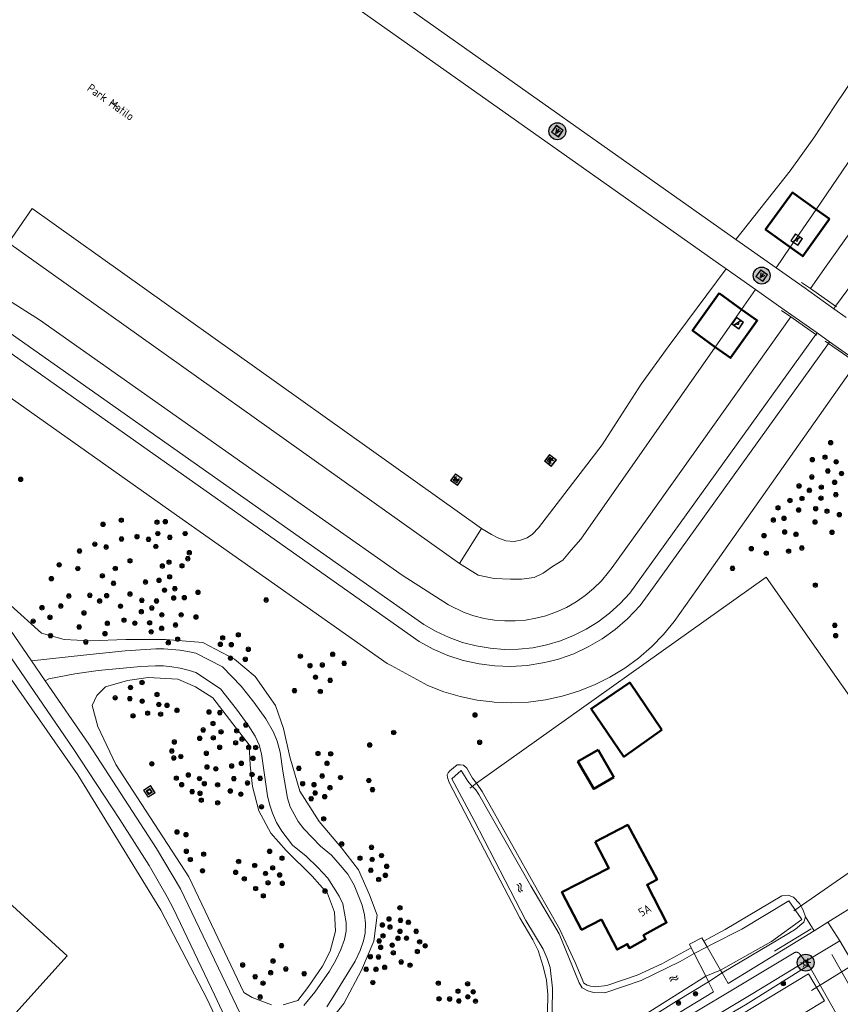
# Model space of a CAD drawing. Header units: metres. Extents: x 94279 to 96109, y 461866 to 463040.
# Tile 143 of 175: x 95480 to 95577, y 462647 to 462764. Entities that reach past the tile are written whole.
import ezdxf
from ezdxf.enums import TextEntityAlignment as Align

# ---------------------------------------------------------------- set-up
doc = ezdxf.new("R2010")
doc.units = ezdxf.units.M
doc.layers.get('0').update_dxf_attribs({"linetype": 'CONTINUOUS'})
for name, color, linetype in [('_0', 251, 'CONTINUOUS'), ('B-WE-KL-ET_LS_OV_KABEL_EIGENNET_330-G', 10, 'CONTINUOUS'), ('Valondergrond_0', 251, 'CONTINUOUS')]:
    doc.layers.add(name, color=color, linetype=linetype)
for name, color, linetype, lineweight in [('B-WE-OV-LICHTMAST', 252, 'CONTINUOUS', 25), ('B_BEBOUWINGSGRENS_0', 132, 'CONTINUOUS', 50), ('B_LUIFEL_1', 132, 'CONTINUOUS', 50), ('G_GRENS_ALGEMEEN_0', 251, 'CONTINUOUS', 13), ('K_DUIKER_LIJN_-1', 251, 'CONTINUOUS', 13), ('K_KUNSTWERKGRENS_1', 251, 'CONTINUOUS', 13), ('Q_BANK_0', 251, 'CONTINUOUS', 13), ('Q_BOOM_0', 251, 'CONTINUOUS', 13), ('Q_DAMWAND_0', 251, 'CONTINUOUS', 13), ('Q_KUNSTOBJECT_0', 251, 'CONTINUOUS', 13), ('Q_LICHTMAST_0', 251, 'CONTINUOUS', 13), ('Q_LICHTPUNT_0', 251, 'CONTINUOUS', 13), ('Q_SPEELVOORZIENING_0', 251, 'CONTINUOUS', 13), ('S_GBKN_SYMBOOL_WATER_0', 251, 'CONTINUOUS', 13), ('T_CULTUURGRENS_0', 251, 'CONTINUOUS', 13), ('T_HEK_0', 251, 'CONTINUOUS', 13), ('T_HEK_LIJN_0', 251, 'CONTINUOUS', 13), ('T_MUUR_30CM_0', 251, 'CONTINUOUS', 13), ('T_MUUR_30CM_LIJN_0', 251, 'CONTINUOUS', 13), ('T_WALBESCHERMING_0', 251, 'CONTINUOUS', 13), ('V_WEGGRENS_0', 251, 'CONTINUOUS', 13), ('W_WATERGRENS_0', 251, 'CONTINUOUS', 13), ('Z_GBKN_HUISNUMMER_0', 251, 'CONTINUOUS', 13), ('Z_LANDSCHAPPELIJK GEBIEDSNAAM_', 251, 'CONTINUOUS', 13)]:
    doc.layers.add(name, color=color, linetype=linetype, lineweight=lineweight)
doc.styles.get("Standard").update_dxf_attribs({"font": 'isocp.shx'})

# ---------------------------------------------------------------- blocks, each defined once
blk = doc.blocks.new('Q_LICHTMAST')
for points in [[(-0.26, 0.15), (-0.52, 0.3)], [(0, 0.3), (0, 0.6)], [(0.26, 0.15), (0.52, 0.3)], [(-0.26, -0.15), (-0.52, -0.3)], [(0, -0.3), (0, -0.6)], [(0.26, -0.15), (0.52, -0.3)]]:
    blk.add_lwpolyline(points)
blk.add_circle((0, 0), 0.3)
blk = doc.blocks.new('Q_KUNSTOBJECT')
for points in [[(-0.5, 0.5), (0.5, 0.5), (0.5, -0.5), (-0.5, -0.5)], [(-0.18, 0.18), (0.18, 0.18), (0.18, -0.18), (-0.18, -0.18)]]:
    blk.add_lwpolyline(points, close=True)
for points in [[(-0.44, 0.46), (0.44, 0.46, -0.414214), (0.46, 0.44), (0.46, -0.44, -0.414214), (0.44, -0.46), (-0.44, -0.46, -0.414214), (-0.46, -0.44), (-0.46, 0.44), (-0.46, 0.44), (-0.46, 0.45), (-0.46, 0.45), (-0.46, 0.45), (-0.46, 0.45), (-0.46, 0.45), (-0.46, 0.45), (-0.46, 0.46), (-0.46, 0.46), (-0.46, 0.46), (-0.45, 0.46), (-0.45, 0.46), (-0.45, 0.46), (-0.45, 0.46), (-0.45, 0.46), (-0.45, 0.46), (-0.44, 0.46), (-0.44, 0.46)], [(-0.24, 0.27), (0.24, 0.27, -0.414214), (0.26, 0.25), (0.26, -0.24, -0.414214), (0.24, -0.26), (-0.24, -0.26, -0.414214), (-0.27, -0.24), (-0.27, 0.25, -0.414214), (-0.24, 0.27)]]:
    blk.add_lwpolyline(points, format="xyb")
blk = doc.blocks.new('Q_BANK')
blk.add_lwpolyline([(-0.5, 0.5), (0.5, 0.5), (0.5, -0.5), (-0.5, -0.5)], close=True)
blk.add_lwpolyline([(-0.44, 0.46), (0.44, 0.46, -0.414214), (0.46, 0.44), (0.46, -0.44, -0.414214), (0.44, -0.46), (-0.44, -0.46, -0.414214), (-0.46, -0.44), (-0.46, 0.44), (-0.46, 0.44), (-0.46, 0.45), (-0.46, 0.45), (-0.46, 0.45), (-0.46, 0.45), (-0.46, 0.45), (-0.46, 0.45), (-0.46, 0.46), (-0.46, 0.46), (-0.46, 0.46), (-0.45, 0.46), (-0.45, 0.46), (-0.45, 0.46), (-0.45, 0.46), (-0.45, 0.46), (-0.45, 0.46), (-0.44, 0.46), (-0.44, 0.46)], format="xyb")
for points in [[(-0.27, 0.02), (-0.37, -0.08)], [(-0.18, 0.13), (-0.27, 0.13), (-0.27, 0.28)], [(-0.27, 0.28), (0.26, 0.28), (0.26, 0.13), (0.17, 0.13)], [(-0.18, 0.02), (-0.27, 0.02)], [(-0.27, 0.02), (-0.18, 0.02)], [(-0.18, 0.02), (-0.18, 0.13)], [(-0.18, 0.13), (-0.14, 0.13)], [(-0.14, 0.13), (-0.14, 0.02)], [(0.13, 0.13), (-0.14, 0.13)], [(0.13, 0.02), (-0.14, 0.02)], [(-0.14, 0.02), (0.13, 0.02)], [(0.13, 0.02), (-0.14, 0.02)], [(-0.14, 0.02), (0.13, 0.02)], [(-0.14, 0.02), (0.13, 0.02)], [(0.13, 0.02), (0.13, 0.13)], [(0.13, 0.13), (0.17, 0.13)], [(0.17, 0.13), (0.17, 0.02)], [(0.17, 0.02), (0.26, 0.02)], [(0.17, 0.02), (0.26, 0.02)], [(0.26, 0.02), (0.36, -0.08)], [(-0.24, -0.08), (-0.37, -0.08)], [(-0.19, -0.08), (-0.19, -0.27), (-0.24, -0.27), (-0.24, -0.08)], [(-0.24, -0.08), (-0.19, -0.08)], [(0.18, -0.08), (-0.19, -0.08)], [(0.23, -0.08), (0.23, -0.27), (0.18, -0.27), (0.18, -0.08)], [(0.18, -0.08), (0.23, -0.08)], [(0.36, -0.08), (0.23, -0.08)]]:
    blk.add_lwpolyline(points)
blk = doc.blocks.new('Q_LICHTPUNT')
for points in [[(-0.5, 0.5), (0.5, 0.5), (0.5, -0.5), (-0.5, -0.5)], [(-0.46, 0.46), (0.46, 0.46), (0.46, -0.46), (-0.46, -0.46)], [(-0.12, 0.08), (-0.08, 0.05), (-0.26, -0.23), (-0.3, -0.2)], [(-0.03, 0.03), (0.02, 0.03), (0.02, -0.3), (-0.03, -0.3)], [(0.08, 0.05), (0.12, 0.08), (0.29, -0.21), (0.25, -0.24)]]:
    blk.add_lwpolyline(points, close=True)
blk.add_circle((0, 0.21), 0.103)
blk = doc.blocks.new('Q_SPEELVOORZIENING')
blk.add_lwpolyline([(-0.5, 0.5), (0.5, 0.5), (0.5, -0.5), (-0.5, -0.5)], close=True)
for points in [[(-0.44, 0.46), (0.44, 0.46, -0.414214), (0.46, 0.44), (0.46, -0.44, -0.414214), (0.44, -0.46), (-0.44, -0.46, -0.414214), (-0.46, -0.44), (-0.46, 0.44), (-0.46, 0.44), (-0.46, 0.45), (-0.46, 0.45), (-0.46, 0.45), (-0.46, 0.45), (-0.46, 0.45), (-0.46, 0.45), (-0.46, 0.46), (-0.46, 0.46), (-0.46, 0.46), (-0.45, 0.46), (-0.45, 0.46), (-0.45, 0.46), (-0.45, 0.46), (-0.45, 0.46), (-0.45, 0.46), (-0.44, 0.46), (-0.44, 0.46)], [(-0.36, 0.2, 1.168313), (-0.39, 0.14)], [(-0.09, 0.02, 0.778987), (-0.04, -0.17)], [(-0.04, -0.17, 0.508825), (0.06, -0.04)], [(0.36, -0.16, 1.031322), (0.38, -0.1)]]:
    blk.add_lwpolyline(points, format="xyb")
for points in [[(-0.39, 0.14), (-0.09, 0.02)], [(-0.36, 0.2), (0.38, -0.1)], [(0.06, -0.04), (0.36, -0.16)]]:
    blk.add_lwpolyline(points)
blk = doc.blocks.new('Q_BOOM')
for radius in [0.27, 0.18, 0.09]:
    blk.add_circle((0, 0), radius)
blk = doc.blocks.new('WATERSYMBOOL')
for points in [[(-0.5, 0.15), (-0.44, 0.21), (-0.31, 0.27), (-0.19, 0.27), (-0.06, 0.21), (0, 0.15), (0.06, 0.09), (0.19, 0.02), (0.31, 0.02), (0.44, 0.09), (0.5, 0.15)], [(-0.5, -0.15), (-0.44, -0.09), (-0.31, -0.02), (-0.19, -0.02), (-0.06, -0.09), (0, -0.15), (0.06, -0.21), (0.19, -0.27), (0.31, -0.27), (0.44, -0.21), (0.5, -0.15)]]:
    blk.add_lwpolyline(points)
blk = doc.blocks.new('LM')
at = {"linetype": 'ByBlock'}
h = blk.add_hatch(color=256, dxfattribs=at)
h.dxf.hatch_style = 1
edge = h.paths.add_edge_path()
edge.add_arc((0, 0), 1, 0, 360)
blk.add_circle((0, 0), 1, dxfattribs=at)

msp = doc.modelspace()

# ---------------------------------------------------------------- linework, layer by layer
at = {"layer": 'B-WE-KL-ET_LS_OV_KABEL_EIGENNET_330-G', "linetype": 'Continuous', "lineweight": 0}
msp.add_lwpolyline([(95573.05, 462651.63), (95571.82, 462653.19), (95571.81, 462653.2), (95571.8, 462653.22), (95571.79, 462653.23), (95571.78, 462653.25), (95571.77, 462653.26), (95571.75, 462653.27), (95571.74, 462653.28), (95571.73, 462653.3), (95571.72, 462653.31), (95571.7, 462653.32), (95571.69, 462653.33), (95571.68, 462653.34), (95571.66, 462653.35), (95571.65, 462653.36), (95571.63, 462653.37), (95571.62, 462653.38), (95571.6, 462653.38), (95571.58, 462653.39), (95571.57, 462653.4), (95571.55, 462653.4), (95571.53, 462653.41), (95571.52, 462653.41), (95571.5, 462653.42), (95571.48, 462653.42), (95571.47, 462653.42), (95571.45, 462653.43), (95571.43, 462653.43), (95571.41, 462653.43), (95571.4, 462653.43), (95571.38, 462653.43), (95571.36, 462653.43), (95571.34, 462653.43), (95571.33, 462653.43), (95571.31, 462653.42), (95571.29, 462653.42), (95571.28, 462653.42), (95571.26, 462653.41), (95571.24, 462653.41), (95571.23, 462653.4), (95571.21, 462653.4), (95571.19, 462653.39), (95571.18, 462653.38), (95571.16, 462653.38), (95571.15, 462653.37), (95571.13, 462653.36), (95552.34, 462642.09)], dxfattribs=at)
at = {"layer": 'B_BEBOUWINGSGRENS_0'}
msp.add_line((95549.83, 462674.13), (95547.97, 462677.36), dxfattribs=at)
for points in [[(95555.48, 462679.73), (95551.7, 462685.32), (95547.13, 462682.23), (95551.01, 462676.54), (95555.48, 462679.73)], [(95547.97, 462677.36), (95545.58, 462675.98), (95547.44, 462672.75), (95549.83, 462674.13)], [(95548.35, 462657.31), (95550.21, 462653.74), (95551.4, 462654.39), (95551.66, 462653.91), (95553.57, 462654.95), (95553.31, 462655.43), (95556.06, 462656.94), (95553.74, 462661.41), (95554.94, 462662.02), (95551.46, 462668.49), (95547.61, 462666.49)], [(95547.61, 462666.49), (95549.23, 462663.38), (95543.69, 462660.53), (95546.01, 462656.09), (95548.35, 462657.31)]]:
    msp.add_lwpolyline(points, dxfattribs=at)
at = {"layer": 'B_LUIFEL_1'}
for p, q in [((95575.32, 462740.16), (95573.73, 462741.3)), ((95564.93, 462729.47), (95562.28, 462731.38))]:
    msp.add_line(p, q, dxfattribs=at)
for points in [[(95573.73, 462741.3), (95570.93, 462743.31), (95567.76, 462738.91), (95570.67, 462736.82)], [(95570.67, 462736.82), (95572.15, 462735.76), (95575.32, 462740.16)], [(95562.28, 462731.38), (95559.11, 462726.95), (95561.81, 462725.01)], [(95561.81, 462725.01), (95563.6, 462723.73), (95566.77, 462728.16), (95564.93, 462729.47)]]:
    msp.add_lwpolyline(points, dxfattribs=at)
at = {"layer": 'G_GRENS_ALGEMEEN_0'}
for p, q in [((95467.71, 462707.21), (95480.98, 462687.88)), ((95482.6, 462685.53), (95480.98, 462687.88)), ((95573.5, 462655.97), (95572.46, 462657.63)), ((95558.97, 462653.95), (95558.75, 462654.38)), ((95559.31, 462653.28), (95558.97, 462653.95)), ((95558.97, 462653.95), (95558.97, 462653.95))]:
    msp.add_line(p, q, dxfattribs=at)
for points in [[(95512.59, 462620.96), (95514.84, 462622.26), (95502.65, 462648.31), (95497.77, 462658.54), (95497.02, 462659.99), (95494.89, 462663.67), (95491.42, 462669.13), (95485.88, 462677.54), (95465.7, 462706.96), (95462.31, 462711.69), (95459.76, 462715.03), (95456.22, 462719.46), (95451.69, 462724.62), (95448.38, 462727.67)], [(95480.98, 462687.88), (95487.13, 462688.57), (95492.04, 462689.07), (95495.67, 462689.3), (95496.62, 462689.3), (95497.57, 462689.24), (95498.51, 462689.14), (95499.45, 462688.99), (95500.38, 462688.8), (95503.55, 462687.19), (95505.76, 462684.91), (95507.26, 462683.02), (95508.67, 462681.03), (95509.57, 462679.47), (95510, 462678.4), (95510.35, 462677.07), (95510.67, 462674.83), (95511.23, 462671.65), (95511.57, 462670.63), (95512.51, 462668.87), (95513.16, 462668.01), (95515.14, 462665.97), (95516.43, 462664.89), (95517.48, 462663.73), (95518.38, 462662.65), (95519.11, 462661.36), (95520.05, 462658.99), (95520.33, 462657.86), (95520.45, 462656.81), (95520.42, 462655.67), (95520.24, 462654.76), (95519.84, 462653.61), (95519.24, 462652.35), (95516.85, 462648.46), (95515.88, 462646.97)], [(95513.17, 462647.12), (95514.47, 462648.69), (95516.2, 462651.2), (95516.96, 462652.49), (95517.55, 462653.73), (95517.97, 462654.93), (95518.17, 462655.91), (95518.19, 462656.95), (95517.76, 462659.14), (95517.34, 462660.06), (95515.99, 462662.19), (95514.84, 462663.45), (95513.46, 462664.77), (95511.84, 462666.07), (95510.55, 462667.74), (95509.93, 462668.76), (95509.45, 462669.89), (95509.1, 462670.95), (95508.89, 462671.92), (95508.16, 462676.89), (95507.88, 462677.94), (95507.4, 462678.97), (95506.58, 462680.29), (95505.21, 462682.18), (95503.31, 462684.58), (95500.41, 462686.5), (95499.48, 462686.79), (95498.53, 462687.02), (95497.57, 462687.19), (95496.59, 462687.29), (95495.62, 462687.32), (95493.91, 462687.21), (95488.85, 462686.74), (95486.09, 462686.36), (95483.01, 462685.75), (95482.6, 462685.53)], [(95482.6, 462685.53), (95487.73, 462678.02), (95495.73, 462665.7), (95498.57, 462660.94), (95503.53, 462650.64), (95507.75, 462641.73)], [(95558.97, 462653.95), (95555.49, 462652.07), (95552.56, 462650.72), (95549.01, 462649.49), (95547.68, 462649.35), (95547.04, 462649.41), (95546.66, 462649.51), (95546.26, 462649.76), (95545.26, 462652.21), (95543.39, 462656.21), (95540.78, 462660.76), (95534.24, 462672.43), (95533.58, 462673.41)], [(95572.46, 462657.63), (95572.22, 462658.41), (95571.77, 462659.19), (95571.05, 462659.92), (95570.44, 462660.18), (95569.69, 462660.09), (95562.98, 462656.13), (95561, 462655.05), (95560.44, 462654.75)]]:
    msp.add_lwpolyline(points, dxfattribs=at)
at = {"layer": 'K_DUIKER_LIJN_-1'}
for p, q in [((95571.09, 462658.33), (95581.32, 462665.44)), ((95583.82, 462655.48), (95573.19, 462648.88))]:
    msp.add_line(p, q, dxfattribs=at)
at = {"layer": 'K_KUNSTWERKGRENS_1'}
for p, q in [((95560.84, 462654.06), (95560.44, 462654.75)), ((95558.75, 462654.38), (95558.97, 462653.95)), ((95558.97, 462653.95), (95559.31, 462653.28)), ((95562.43, 462651.29), (95560.84, 462654.06)), ((95559.31, 462653.28), (95560.69, 462650.59)), ((95562.61, 462650.98), (95562.43, 462651.29)), ((95560.69, 462650.59), (95561.01, 462649.94)), ((95561.01, 462649.94), (95562.61, 462650.98))]:
    msp.add_line(p, q, dxfattribs=at)
msp.add_lwpolyline([(95560.44, 462654.75), (95560.22, 462655.12), (95558.75, 462654.38)], dxfattribs=at)
at = {"layer": 'Q_DAMWAND_0'}
msp.add_line((95572.82, 462650.87), (95574.73, 462647.67), dxfattribs=at)
at = {"layer": 'T_CULTUURGRENS_0'}
for p, q in [((95570.67, 462736.82), (95573.73, 462741.3)), ((95531.58, 462699.41), (95478.26, 462737.35)), ((95569.01, 462734.38), (95570.67, 462736.82)), ((95566.57, 462731.82), (95564.93, 462729.47)), ((95564.93, 462729.47), (95561.81, 462725.01)), ((95576.04, 462729.85), (95575.83, 462729.55)), ((95573.85, 462726.68), (95573.72, 462726.49)), ((95575.19, 462725.44), (95575.33, 462725.63)), ((95534.18, 462703.54), (95531.58, 462699.41)), ((95513.65, 462649.26), (95515.38, 462651.77))]:
    msp.add_line(p, q, dxfattribs=at)
for points in [[(95573.73, 462741.3), (95589.39, 462764.26), (95590.26, 462765.42), (95590.79, 462766.47), (95591.31, 462768.51), (95591.43, 462769.67), (95591.54, 462770.77), (95591.37, 462771.76), (95591.31, 462772.99), (95590.9, 462774.03), (95590.21, 462775.08), (95589.51, 462776.07), (95588.64, 462777.23), (95587.94, 462777.99), (95586.87, 462778.9)], [(95583.23, 462774.51), (95584.15, 462773.72), (95585.17, 462772.56), (95585.68, 462771.17), (95585.73, 462769.59), (95585.5, 462767.79), (95584.52, 462765.93), (95583.13, 462763.52), (95580.77, 462760.74), (95578.54, 462757.4), (95575.95, 462753.56), (95573.45, 462749.75), (95570.66, 462745.86), (95564.23, 462737.75)], [(95595.77, 462765.33), (95594.87, 462763.28), (95593.3, 462760.39), (95588.81, 462753.96), (95582.8, 462745.65), (95581.12, 462743.29), (95574.92, 462734.59), (95573.07, 462731.92)], [(95599.43, 462764.77), (95598.94, 462763.19), (95598.32, 462761.64), (95597.57, 462760.16), (95597.12, 462759.41), (95595.88, 462757.31), (95586.73, 462744.53), (95583.48, 462740.03), (95578.83, 462733.62), (95576.04, 462729.85)], [(95534.18, 462703.54), (95481.05, 462741.38), (95478.26, 462737.35)], [(95563.09, 462734.28), (95556.25, 462725.05), (95553.05, 462720.6), (95548.42, 462713.46), (95540.91, 462703.63), (95540.21, 462702.89), (95539.56, 462702.43), (95538.77, 462702.15), (95538.03, 462702.01), (95537.06, 462702.1), (95536.09, 462702.43), (95535.34, 462702.84), (95534.18, 462703.54)], [(95570.73, 462728.58), (95553.77, 462704.68), (95549.61, 462698.95), (95549.19, 462698.38), (95548.35, 462697.37), (95547.43, 462696.45), (95546.43, 462695.61), (95545.35, 462694.86), (95544.22, 462694.21), (95543.03, 462693.67), (95541.79, 462693.23), (95540.6, 462692.93), (95539.38, 462692.72), (95538.15, 462692.61), (95536.92, 462692.61), (95535.69, 462692.71), (95534.48, 462692.91), (95533.28, 462693.22), (95532.12, 462693.62), (95530.26, 462694.51), (95524.8, 462698.01), (95505.95, 462711.29), (95481.91, 462728.23), (95474.96, 462732.61)], [(95573.72, 462726.49), (95551.7, 462695.9), (95550.57, 462694.67), (95549.32, 462693.54), (95547.98, 462692.52), (95546.56, 462691.63), (95545.06, 462690.88), (95543.5, 462690.26), (95541.88, 462689.78), (95540.24, 462689.45), (95538.56, 462689.28), (95536.88, 462689.25), (95535.21, 462689.38), (95533.55, 462689.65), (95531.93, 462690.08), (95530.35, 462690.65), (95528.82, 462691.36), (95527.37, 462692.2), (95512.63, 462702.58), (95472.94, 462730.51)], [(95575.19, 462725.44), (95554.52, 462696.62), (95552.95, 462694.42), (95551.43, 462692.85), (95549.99, 462691.6), (95548.44, 462690.5), (95546.8, 462689.54), (95545.08, 462688.74), (95543.28, 462688.1), (95542.18, 462687.82), (95541.44, 462687.64), (95539.56, 462687.34), (95537.66, 462687.23), (95535.76, 462687.29), (95533.88, 462687.53), (95532.02, 462687.94), (95530.21, 462688.53), (95528.46, 462689.28), (95526.79, 462690.19), (95516.63, 462697.37), (95471.26, 462729.39)], [(95578.05, 462722.49), (95559.64, 462696.35), (95556.97, 462692.56), (95555.68, 462691), (95554.27, 462689.54), (95552.73, 462688.21), (95551.1, 462687.01), (95549.36, 462685.96), (95547.55, 462685.05), (95545.66, 462684.3), (95543.72, 462683.7), (95541.74, 462683.27), (95539.73, 462683.01), (95537.7, 462682.92), (95535.67, 462683), (95535.43, 462683.03), (95533.66, 462683.24), (95531.67, 462683.66), (95529.72, 462684.24), (95527.83, 462684.98), (95523.5, 462687.33), (95523.03, 462687.58), (95498.1, 462705.11), (95468.7, 462725.89)], [(95561.81, 462725.01), (95545.92, 462702.28), (95544.76, 462700.98), (95543.8, 462699.82), (95542.57, 462699.07), (95541.48, 462698.25), (95540.39, 462697.77), (95538.89, 462697.57), (95537.59, 462697.57), (95535.68, 462697.64), (95533.76, 462698.04), (95531.58, 462699.41)], [(95445.31, 462662.03), (95446.6, 462661.82), (95449.44, 462665.8), (95451.61, 462672.78), (95453.17, 462678.07), (95453.36, 462683.55), (95452.63, 462689.69), (95450.95, 462695.1), (95447.04, 462703.53), (95444.69, 462710.87), (95444.09, 462715.02), (95444.15, 462717.33), (95446.4, 462721.3), (95448.21, 462722.87), (95450.35, 462722.99), (95452.3, 462722.12), (95458.71, 462714.14), (95464.36, 462706.05), (95486.45, 462674.4), (95496.25, 462658.4), (95501.75, 462647.89), (95509.26, 462631.82), (95510.45, 462627.45), (95509.98, 462624.37)], [(95513.49, 462641.75), (95517.88, 462647.35), (95519.99, 462651.32), (95521.43, 462654.74), (95521.85, 462657.81), (95520.95, 462660.22), (95519.63, 462663.17), (95517.64, 462665.76), (95514.99, 462668.88), (95512.71, 462672.49), (95511.5, 462676.52), (95510.78, 462679.89), (95509.82, 462682.6), (95507.41, 462686.03), (95504.95, 462688.08), (95501.22, 462690.06), (95496.83, 462690.42), (95492.13, 462690.42), (95487.92, 462690.24), (95484.85, 462690.42), (95482.14, 462691.15), (95477.21, 462695.6)], [(95515.38, 462651.77), (95516.29, 462653.54), (95516.92, 462655.92), (95516.8, 462658.15), (95515.96, 462660.37), (95514.15, 462662.42), (95511.08, 462665.46), (95509.28, 462667.5), (95507.83, 462670.15), (95507.11, 462673.04), (95506.81, 462675.56), (95506.69, 462677.97), (95504.77, 462680.44), (95502.42, 462683.51), (95500.37, 462684.83), (95498.27, 462685.73), (95494.78, 462685.91), (95492.31, 462685.55), (95489.73, 462684.83), (95488.7, 462683.81), (95488.16, 462682.6), (95488.82, 462680.14), (95490.93, 462675.62), (95499.59, 462662.33), (95506.09, 462648.67), (95507.05, 462648.07), (95509.34, 462647.22)], [(95533.58, 462673.41), (95533.1, 462674.02), (95532.42, 462675.2), (95532.05, 462675.55), (95531.68, 462675.61), (95531.31, 462675.58), (95530.41, 462674.9), (95530.22, 462674.65), (95530.13, 462674.41), (95530.15, 462674.1), (95530.34, 462673.52), (95538.71, 462657.49), (95540.23, 462654.89), (95540.86, 462653.62), (95541.47, 462651.75), (95541.86, 462650.11), (95542.03, 462648.42), (95541.96, 462646.35), (95541.76, 462645.41), (95541.47, 462644.85), (95540.8, 462643.88), (95539.7, 462642.97), (95533.15, 462638.74), (95517.08, 462628.72)], [(95562.61, 462650.98), (95570.48, 462655.63), (95571.31, 462656.16), (95572.3, 462656.99), (95572.46, 462657.63)], [(95572.88, 462651.88), (95565.37, 462647.19), (95552.58, 462639.73)], [(95518.89, 462624.63), (95521.05, 462625.99), (95523.81, 462627.54), (95542.21, 462638.21), (95557.21, 462647.62), (95561.01, 462649.94)], [(95510.72, 462647.22), (95512.47, 462647.71), (95513.65, 462649.26)]]:
    msp.add_lwpolyline(points, dxfattribs=at)
at = {"layer": 'T_HEK_0'}
msp.add_lwpolyline([(95533.58, 462673.41), (95567.84, 462697.79), (95585.83, 462672.09)], dxfattribs=at)
at = {"layer": 'T_HEK_LIJN_0'}
for p, q in [((95533.58, 462673.41), (95533.07, 462673.04)), ((95533.01, 462673), (95532.78, 462672.84)), ((95533.07, 462673.04), (95533.01, 462673)), ((95573.13, 462656.21), (95568.83, 462653.55)), ((95575.6, 462653.15), (95578.57, 462647.88))]:
    msp.add_line(p, q, dxfattribs=at)
at = {"layer": 'T_MUUR_30CM_0'}
for p, q in [((95573.07, 462731.92), (95576.04, 462729.85)), ((95573.72, 462726.49), (95570.73, 462728.58)), ((95578.52, 462723.16), (95575.19, 462725.44))]:
    msp.add_line(p, q, dxfattribs=at)
at = {"layer": 'T_MUUR_30CM_LIJN_0'}
for p, q in [((95572.01, 462732.66), (95573.07, 462731.92)), ((95570.73, 462728.58), (95569.64, 462729.34)), ((95576.04, 462729.85), (95576.14, 462729.78)), ((95573.8, 462726.43), (95573.72, 462726.49)), ((95575.19, 462725.44), (95574.8, 462725.71))]:
    msp.add_line(p, q, dxfattribs=at)
at = {"layer": 'T_WALBESCHERMING_0'}
msp.add_lwpolyline([(95570.49, 462659.51), (95571.96, 462657.43), (95572.04, 462657.31)], dxfattribs=at)
at = {"layer": 'V_WEGGRENS_0'}
for p, q in [((95507.11, 462778.15), (95564.23, 462737.75)), ((95564.23, 462737.75), (95569.01, 462734.38)), ((95566.57, 462731.82), (95563.09, 462734.28)), ((95575.83, 462729.55), (95577.3, 462728.52)), ((95575.33, 462725.63), (95573.85, 462726.68)), ((95575.13, 462657), (95584.36, 462662.77)), ((95573.5, 462655.97), (95575.13, 462657)), ((95576.53, 462654.77), (95575.13, 462657)), ((95572.58, 462652.42), (95576.53, 462654.77)), ((95579.27, 462650.08), (95576.53, 462654.77)), ((95572.88, 462651.88), (95572.58, 462652.42)), ((95576.1, 462646.18), (95572.88, 462651.88))]:
    msp.add_line(p, q, dxfattribs=at)
for points in [[(95563.09, 462734.28), (95562.2, 462734.91), (95501.81, 462777.59)], [(95569.01, 462734.38), (95572.43, 462731.96), (95572.88, 462731.64), (95575.83, 462729.55)], [(95573.85, 462726.68), (95570.88, 462728.78), (95569.97, 462729.42), (95566.57, 462731.82)], [(95621.72, 462692.86), (95578.62, 462723.3), (95575.33, 462725.63)], [(95562.61, 462650.98), (95563.32, 462649.71), (95573.5, 462655.97)], [(95572.58, 462652.42), (95566.05, 462648.42), (95552.33, 462640.19)], [(95520.69, 462624.71), (95526.1, 462627.45), (95539.69, 462635.4), (95561.6, 462648.73), (95561.01, 462649.94)]]:
    msp.add_lwpolyline(points, dxfattribs=at)
at = {"layer": 'Valondergrond_0'}
msp.add_lwpolyline([(95485.2, 462652.98), (95470.4, 462666.48), (95460.35, 462655.38), (95475.16, 462641.9), (95485.2, 462652.98)], dxfattribs=at)
at = {"layer": 'W_WATERGRENS_0'}
for p, q in [((95560.84, 462654.06), (95559.31, 462653.28)), ((95562.43, 462651.29), (95560.69, 462650.59)), ((95574.73, 462647.67), (95557.66, 462637.47))]:
    msp.add_line(p, q, dxfattribs=at)
for points in [[(95542.43, 462645.72), (95542.52, 462646.45), (95542.56, 462649.18), (95542.31, 462651.63), (95541.95, 462652.7), (95541.46, 462653.79), (95539.43, 462657.17), (95533.31, 462668.99), (95530.67, 462673.92), (95531.78, 462674.93)], [(95531.78, 462674.93), (95532.56, 462673.67), (95533.07, 462673.04)], [(95533.07, 462673.04), (95533.09, 462673.02), (95533.5, 462672.62), (95533.87, 462672.1), (95540.01, 462661.27), (95543.36, 462655.59), (95545.72, 462649.8), (95546.08, 462649.22), (95546.76, 462648.84)], [(95560.84, 462654.06), (95561.38, 462654.34), (95564.94, 462656.17), (95570.49, 462659.51)], [(95572.04, 462657.31), (95568.46, 462654.69), (95562.43, 462651.29)], [(95546.76, 462648.84), (95547.42, 462648.66), (95548.74, 462648.62), (95553.05, 462650.09), (95557.66, 462652.32), (95559.31, 462653.28)], [(95560.69, 462650.59), (95551.82, 462645), (95545.99, 462641.14)], [(95552.82, 462639.29), (95558.34, 462642.59), (95563.25, 462645.07), (95572.82, 462650.87)]]:
    msp.add_lwpolyline(points, dxfattribs=at)
at = {"layer": 'Z_LANDSCHAPPELIJK GEBIEDSNAAM_'}
msp.add_line((95490.34, 462753.98), (95491.15, 462753.4), dxfattribs=at)

# ---------------------------------------------------------------- block references
at = {"layer": 'B-WE-OV-LICHTMAST'}
for p in [(95543.14, 462750.54), (95567.3, 462733.46), (95572.5, 462652.19)]:
    msp.add_blockref('LM', p, dxfattribs=at)
at = {"layer": 'Q_BANK_0'}
for p, rotation in [((95542.32, 462711.59), 52.61585793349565), ((95531.2, 462709.33), 144.5430945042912)]:
    msp.add_blockref('Q_BANK', p, dxfattribs=dict(at, rotation=rotation))
at = {"layer": 'Q_BOOM_0'}
for p, rotation in [((95575.46, 462713.7), 54.84924864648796), ((95573.29, 462711.69), 54.84924864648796), ((95574.79, 462711.99), 54.84924864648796), ((95576.11, 462711.43), 54.84924864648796), ((95575.12, 462710.35), 54.84924864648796), ((95479.69, 462709.36), 144.7417141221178), ((95573.23, 462709.65), 54.84924864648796), ((95575.92, 462709.01), 54.84924864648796), ((95576.74, 462710.05), 54.84924864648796), ((95571.72, 462708.58), 54.84924864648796), ((95572.94, 462708.05), 54.84924864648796), ((95574.34, 462708.43), 54.84924864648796), ((95570.64, 462706.86), 54.84924864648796), ((95572.06, 462707.1), 54.84924864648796), ((95574.3, 462707.13), 54.84924864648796), ((95576.07, 462707.54), 54.84924864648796), ((95569.23, 462705.99), 54.84924864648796), ((95571.66, 462705.74), 54.84924864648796), ((95573.68, 462705.9), 54.84924864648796), ((95575.02, 462705.6), 54.84924864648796), ((95491.58, 462704.53), 144.7417141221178), ((95495.81, 462704.3), 144.7417141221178), ((95496.78, 462704.35), 144.7417141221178), ((95568.68, 462704.54), 54.84924864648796), ((95569.94, 462704.75), 54.84924864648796), ((95573.6, 462704.31), 54.84924864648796), ((95576.48, 462705.18), 54.84924864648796), ((95489.43, 462704.04), 144.7417141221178), ((95570.02, 462703.13), 54.84924864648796), ((95575.61, 462703.09), 54.84924864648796), ((95491.61, 462702.3), 144.7417141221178), ((95493.44, 462702.59), 144.7417141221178), ((95494.8, 462702.27), 144.7417141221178), ((95495.91, 462702.95), 144.7417141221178), ((95497.32, 462702.5), 144.9015643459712), ((95499.14, 462702.95), 144.9015643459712), ((95567.58, 462702.7), 54.84924864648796), ((95571.35, 462702.85), 54.84924864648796), ((95486.64, 462700.88), 144.7417141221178), ((95488.46, 462701.69), 144.7417141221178), ((95489.79, 462701.35), 144.7417141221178), ((95495.67, 462701.42), 144.9015643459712), ((95566.08, 462701.16), 54.84924864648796), ((95570.48, 462700.87), 35.4380534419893), ((95572.05, 462701.23), 35.4380534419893), ((95492.62, 462699.72), 144.7417141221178), ((95499.45, 462699.97), 144.9015643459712), ((95499.63, 462700.68), 144.9015643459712), ((95567.84, 462700.63), 35.4380534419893), ((95484.24, 462699.25), 137.939732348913), ((95486.45, 462698.81), 176.6247842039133), ((95490.87, 462698.82), 2.460626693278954), ((95496.44, 462699.1), 144.9015643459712), ((95497.22, 462699.57), 144.9015643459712), ((95498.76, 462699.13), 144.9015643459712), ((95563.85, 462698.84), 54.84924864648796), ((95483.32, 462697.61), 137.939732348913), ((95489.35, 462697.94), 2.460626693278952), ((95497.31, 462697.83), 144.9015643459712), ((95490.66, 462697.05), 2.460626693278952), ((95497.92, 462696.42), 175.3011419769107), ((95573.64, 462696.85), 124.9908233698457), ((95485.38, 462695.55), 165.0659481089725), ((95487.87, 462695.65), 176.6247842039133), ((95489.86, 462695.6), 2.460626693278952), ((95497.78, 462695.33), 175.3011419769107), ((95499.04, 462695.36), 175.3011419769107), ((95500.65, 462695.99), 175.3011419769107), ((95508.71, 462695.08), 144.9015643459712), ((95482.2, 462694.17), 137.939732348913), ((95484.43, 462694.37), 165.0659481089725), ((95489.02, 462694.96), 2.460626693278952), ((95491.49, 462694.36), 2.460626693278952), ((95483.15, 462693.05), 137.939732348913), ((95487.17, 462693.56), 176.6247842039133), ((95491.9, 462692.71), 2.460626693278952), ((95498.66, 462693.34), 175.3011419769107), ((95500.41, 462693.08), 175.3011419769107), ((95481.16, 462692.58), 137.939732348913), ((95486.61, 462691.89), 176.6247842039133), ((95489.94, 462692.32), 2.460626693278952), ((95498, 462692.12), 175.3011419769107), ((95575.94, 462692.09), 124.9908233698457), ((95483.21, 462690.88), 165.0659481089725), ((95489.65, 462691.11), 2.460626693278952), ((95498.25, 462690.46), 175.3011419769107), ((95503.57, 462690.62), 151.9673915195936), ((95505.42, 462690.97), 151.9673915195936), ((95576.05, 462690.87), 124.9908233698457), ((95487.39, 462690.13), 176.6247842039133), ((95497.14, 462690.03), 175.3011419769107), ((95503.29, 462689.84), 151.9673915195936), ((95504.59, 462689.8), 151.9673915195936), ((95506.61, 462689.26), 140.3432368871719), ((95504.5, 462688.21), 151.9673915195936), ((95506.24, 462688.08), 140.3432368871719), ((95512.76, 462688.44), 144.9015643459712), ((95516.58, 462688.65), 144.9015643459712), ((95513.9, 462687.33), 144.9015643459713), ((95515.35, 462687.41), 144.9015643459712), ((95517.93, 462687.6), 144.9015643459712), ((95514.55, 462685.96), 125.048036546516), ((95492.67, 462684.74), 8.325095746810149), ((95494.04, 462685.33), 8.325095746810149), ((95516.28, 462685.59), 144.9015643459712), ((95490.86, 462683.51), 15.59376662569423), ((95492.6, 462683.42), 15.59376662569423), ((95495.81, 462683.91), 177.0466881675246), ((95512.07, 462684.36), 125.048036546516), ((95515.11, 462684.27), 109.5827291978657), ((95494.05, 462683.12), 8.325095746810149), ((95496.03, 462682.73), 177.0466881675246), ((95496.99, 462682.63), 177.0466881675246), ((95492.98, 462681.38), 15.59376662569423), ((95494.7, 462681.7), 8.325095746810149), ((95496.23, 462681.58), 177.0466881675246), ((95498.16, 462682.03), 156.7915597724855), ((95501.95, 462681.84), 127.3949607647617), ((95503.24, 462681.76), 127.3949607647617), ((95533.4, 462681.48), 168.2305595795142), ((95502.43, 462680.48), 127.3949607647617), ((95506.31, 462680.31), 125.9138308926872), ((95500.86, 462678.72), 127.3949607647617), ((95501.27, 462679.72), 127.3949607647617), ((95502.46, 462678.78), 127.3949607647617), ((95503.38, 462679.49), 127.3949607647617), ((95505.22, 462679.62), 127.9793474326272), ((95505.86, 462678.64), 127.9793474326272), ((95523.8, 462679.41), 151.5034869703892), ((95497.86, 462678.3), 127.3949607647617), ((95503.22, 462677.67), 127.9793474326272), ((95505.11, 462678.19), 127.9793474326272), ((95506.65, 462677.65), 92.85527888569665), ((95507.48, 462677.64), 105.1625569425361), ((95520.96, 462677.94), 151.5034869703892), ((95533.96, 462678.26), 170.8376529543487), ((95497.56, 462677.22), 123.0872819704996), ((95497.79, 462676.41), 123.0872819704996), ((95498.63, 462676.57), 123.0872819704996), ((95501.64, 462676.96), 127.9793474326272), ((95514.84, 462676.93), 106.6170558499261), ((95516.35, 462676.89), 106.6170558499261), ((95495.19, 462675.71), 123.0872819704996), ((95501.72, 462675.34), 92.85527888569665), ((95504.63, 462675.46), 92.85527888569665), ((95505.78, 462675.77), 92.85527888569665), ((95507.16, 462676.36), 92.85527888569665), ((95512.58, 462675.18), 106.6170558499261), ((95515.91, 462675.76), 106.617055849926), ((95498.09, 462674.02), 123.0872819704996), ((95499.51, 462674.39), 123.0872819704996), ((95502.76, 462675.12), 96.79270064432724), ((95507.05, 462674.45), 96.79270064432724), ((95515.34, 462674.26), 106.617055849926), ((95517.5, 462674.09), 122.3549946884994), ((95498.72, 462673.24), 123.0872819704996), ((95500.83, 462673.97), 96.79270064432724), ((95501.4, 462673.37), 96.79270064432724), ((95502.97, 462673.23), 96.79270064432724), ((95504.89, 462673.95), 96.79270064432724), ((95506.5, 462673.45), 96.79270064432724), ((95508, 462674), 98.35261537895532), ((95513.03, 462673.37), 106.6170558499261), ((95514.37, 462673.24), 122.3549946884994), ((95516.25, 462672.88), 122.3549946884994), ((95520.85, 462673.74), 122.3549946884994), ((95499.96, 462672.42), 123.0872819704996), ((95500.89, 462672.23), 104.0362434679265), ((95504.47, 462672.5), 104.0362434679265), ((95505.72, 462672.12), 104.0362434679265), ((95514.5, 462672.26), 122.3549946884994), ((95515.64, 462671.83), 122.3549946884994), ((95521.29, 462672.65), 130.2388215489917), ((95501.04, 462671.41), 123.0872819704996), ((95502.99, 462671.1), 104.0362434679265), ((95508.16, 462670.62), 104.0362434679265), ((95514.03, 462671.6), 122.3549946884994), ((95515.52, 462669.21), 130.2388215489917), ((95498.17, 462667.65), 123.0872819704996), ((95499.23, 462667.33), 123.0872819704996), ((95517.65, 462666.22), 130.2388215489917), ((95521.17, 462665.84), 127.4882618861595), ((95499.28, 462665.37), 123.0872819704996), ((95501.32, 462665.03), 123.0872819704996), ((95509.12, 462665.36), 131.4329307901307), ((95522.35, 462664.86), 114.1857088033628), ((95499.75, 462664.39), 123.0872819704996), ((95505.45, 462664.16), 118.6043953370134), ((95507.36, 462663.69), 131.4329307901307), ((95510.59, 462664.55), 135.2720755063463), ((95519.81, 462664.55), 127.4882618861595), ((95521.24, 462664.4), 114.1857088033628), ((95522.97, 462663.59), 114.1857088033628), ((95501.18, 462663.05), 115.4434754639), ((95505.11, 462662.87), 115.4434754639), ((95508.64, 462662.74), 135.2720755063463), ((95509.48, 462663.4), 135.2720755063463), ((95510.3, 462662.56), 135.2720755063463), ((95521.09, 462663.1), 114.1857088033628), ((95522.81, 462662.52), 114.1857088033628), ((95506.12, 462662.11), 115.4434754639), ((95508.94, 462661.63), 135.2720755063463), ((95510.63, 462661.58), 135.2720755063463), ((95522.02, 462662.03), 114.1857088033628), ((95507.47, 462660.96), 135.2720755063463), ((95508.38, 462660.09), 135.2720755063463), ((95515.68, 462660.66), 131.4329307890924), ((95524.53, 462658.68), 82.17069445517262), ((95522.46, 462656.65), 82.17069445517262), ((95523.24, 462657.35), 82.17069445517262), ((95524.59, 462657.2), 82.17069445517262), ((95525.53, 462656.95), 82.17069445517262), ((95523.35, 462656.4), 82.17069445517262), ((95524.53, 462655.9), 82.17069445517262), ((95526.45, 462655.89), 82.17069445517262), ((95510.52, 462654.2), 55.36074013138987), ((95522.08, 462654.75), 82.17069445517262), ((95522.53, 462655.37), 82.17069445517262), ((95523.61, 462654.26), 67.16335789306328), ((95524.29, 462655.06), 82.17069445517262), ((95525.3, 462655.09), 82.17069445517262), ((95526.85, 462654.66), 82.17069445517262), ((95522.25, 462654), 67.16335789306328), ((95523.74, 462653.35), 67.16335789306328), ((95526.59, 462653.51), 67.16335789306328), ((95527.51, 462654.18), 82.17069445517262), ((95505.93, 462651.92), 115.4434754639), ((95509.53, 462652.38), 115.4434754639), ((95521.02, 462652.91), 67.16335789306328), ((95522, 462652.87), 67.16335789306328), ((95524.67, 462652.28), 67.16335789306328), ((95525.73, 462651.9), 67.16335789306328), ((95509.25, 462651), 159.7577201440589), ((95511.04, 462651.45), 55.36074013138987), ((95513.21, 462650.9), 55.36074013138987), ((95520.54, 462651.39), 67.16335789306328), ((95521.69, 462651.39), 67.16335789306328), ((95522.72, 462651.63), 67.16335789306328), ((95507.41, 462650.54), 115.4434754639), ((95508.35, 462649.76), 159.7577201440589), ((95521.33, 462649.84), 62.07224262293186), ((95529.06, 462649.77), 67.16335789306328), ((95532.53, 462649.68), 108.0284715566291), ((95569.86, 462649.72), 31.98207329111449), ((95531.4, 462648.82), 32.91358931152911), ((95533.19, 462648.74), 32.91358931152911), ((95559.47, 462648.51), 31.44971417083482), ((95508, 462648.12), 159.7577201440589), ((95529.16, 462647.91), 67.16335789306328), ((95530.4, 462647.9), 32.91358931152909), ((95531.5, 462647.65), 32.91358931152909), ((95532.55, 462648.15), 32.91358931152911), ((95533.46, 462647.64), 32.91358931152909), ((95557.46, 462647.41), 31.44971417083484)]:
    msp.add_blockref('Q_BOOM', p, dxfattribs=dict(at, rotation=rotation))
for p in [(95496.04, 462697.41), (95494.44, 462697.21), (95496.69, 462696.25), (95492.62, 462695.79), (95494.02, 462695.06), (95495.2, 462694.15), (95495.75, 462694.97), (95493.95, 462693.7), (95496.38, 462693.34), (95493.19, 462692.35), (95494.93, 462692.39), (95496.35, 462691.73), (95495.12, 462691.33)]:
    msp.add_blockref('Q_BOOM', p, dxfattribs=at)
at = {"layer": 'Q_KUNSTOBJECT_0', "rotation": 123.0872819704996}
msp.add_blockref('Q_KUNSTOBJECT', (95494.89, 462672.44), dxfattribs=at)
at = {"layer": 'Q_LICHTMAST_0', "rotation": 31.56190294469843}
msp.add_blockref('Q_LICHTMAST', (95572.5, 462652.19), dxfattribs=at)
at = {"layer": 'Q_LICHTPUNT_0'}
for p, rotation in [((95543.14, 462750.54), 144.7348675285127), ((95567.3, 462733.46), 144.7381202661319)]:
    msp.add_blockref('Q_LICHTPUNT', p, dxfattribs=dict(at, rotation=rotation))
at = {"layer": 'Q_SPEELVOORZIENING_0'}
for p, rotation in [((95571.43, 462737.72), 55.69575255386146), ((95564.46, 462727.84), 55.04340737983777)]:
    msp.add_blockref('Q_SPEELVOORZIENING', p, dxfattribs=dict(at, rotation=rotation))
at = {"layer": 'S_GBKN_SYMBOOL_WATER_0'}
for p, rotation in [((95538.71, 462661.05), 117.3795461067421), ((95556.91, 462650.33), 25.83919328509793)]:
    msp.add_blockref('WATERSYMBOOL', p, dxfattribs=dict(at, rotation=rotation))

# ---------------------------------------------------------------- texts
at = {"layer": '_0', "linetype": 'Continuous'}
msp.add_text('Park Matilo', height=1, rotation=324.7686, dxfattribs=at).set_placement((95490.34, 462753.98), align=Align.MIDDLE)
at = {"layer": 'Z_GBKN_HUISNUMMER_0'}
msp.add_text('5A', height=1, rotation=28.8, dxfattribs=at).set_placement((95553.48, 462658.38), align=Align.MIDDLE)

doc.saveas('drawing.dxf')
